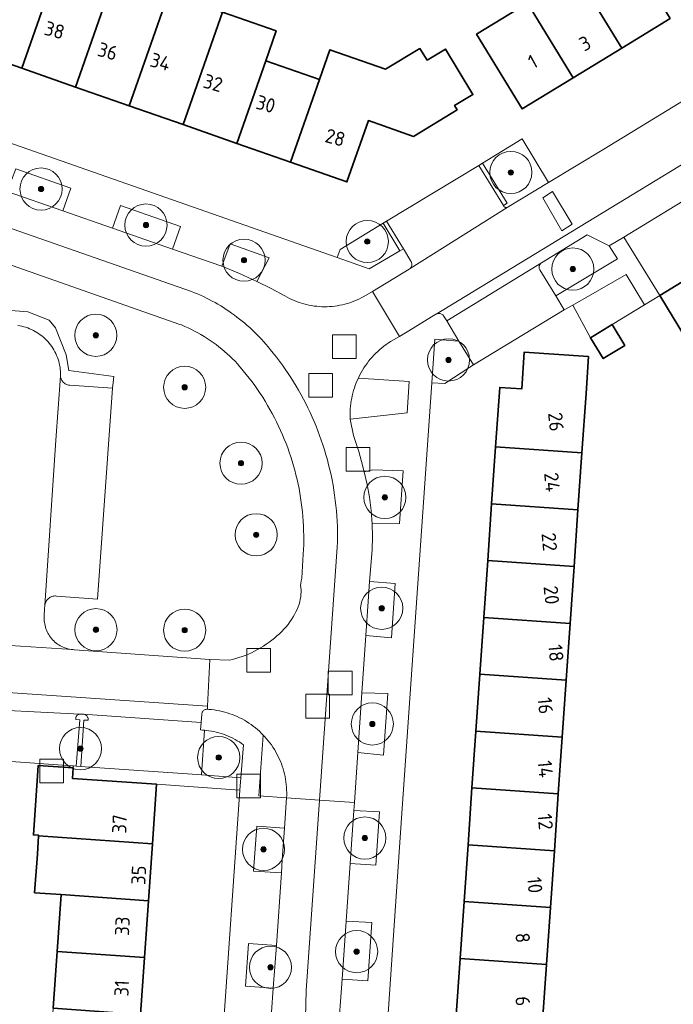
# Model space of a CAD drawing. Extents: x 154222 to 160093, y 456746 to 462495.
# Tile 170 of 254: x 158347 to 158409, y 461278 to 461371. Entities that reach past the tile are written whole.
import ezdxf
from ezdxf.enums import TextEntityAlignment as Align

# ---------------------------------------------------------------- set-up
doc = ezdxf.new("R2010")
doc.units = 0
doc.header["$LTSCALE"] = 0.75
doc.layers.get('0').update_dxf_attribs({"linetype": 'CONTINUOUS'})
for name, color, linetype, lineweight in [('B-XX-GR-BEPLANTING_CULTUUR_BODEMBEDEKKER-GV', 252, 'CONTINUOUS', 18), ('B-XX-GR-BEPLANTING_CULTUUR_HEESTERS-GV', 252, 'CONTINUOUS', 18), ('B-XX-GR-BEPLANTING_CULTUUR_ROOS-GV', 252, 'CONTINUOUS', 18), ('B-XX-GR-BOOM-S', 252, 'CONTINUOUS', 25), ('B-XX-GR-HAAG-GV', 252, 'CONTINUOUS', 13), ('B-XX-OG-BEBOUWING-GV', 6, 'CONTINUOUS', 35), ('B-XX-OG-BEBOUWING-T18', 1, 'CONTINUOUS', 18), ('B-XX-OG-TERREIN_CULTUURSCHEIDING-GV', 252, 'CONTINUOUS', 18), ('B-XX-OG-TERREIN_ERF-GV', 252, 'CONTINUOUS', 18), ('B-XX-RI-GWA_RIOOLPUT-S', 252, 'CONTINUOUS', 25), ('B-XX-VH-VERHARDING_ASFALT-GV', 252, 'CONTINUOUS', 18), ('B-XX-VH-VERHARDING_BETONSTRAATSTEEN-GV', 252, 'CONTINUOUS', 18), ('B-XX-VH-VERHARDING_TEGEL-GV', 252, 'CONTINUOUS', 18)]:
    doc.layers.add(name, color=color, linetype=linetype, lineweight=lineweight)
doc.styles.add('NLCS-ISO-M-T18', font='NLCS-ISO.ttf', dxfattribs={"height": 1.8})

# ---------------------------------------------------------------- blocks, each defined once
blk = doc.blocks.new('SRI-PUT_INSPECTIEPUT_RIOOLPUT-SO')
at = {"color": 0, "linetype": 'ByBlock', "lineweight": 18}
blk.add_lwpolyline([(-1.125, -1.125), (1.125, -1.125), (1.125, 1.125), (-1.125, 1.125)], close=True, dxfattribs=at)
blk = doc.blocks.new('SGR-BOOM_01-SO')
at = {"linetype": 'ByBlock', "lineweight": 18}
h = blk.add_hatch(color=0, dxfattribs=at)
h.dxf.hatch_style = 1
edge = h.paths.add_edge_path()
edge.add_arc((0, 0), 0.25, 0, 360)
at = {"color": 0, "linetype": 'ByBlock', "lineweight": 18}
for radius in [2, 0.25]:
    blk.add_circle((0, 0), radius, dxfattribs=at)

msp = doc.modelspace()

# ---------------------------------------------------------------- linework, layer by layer
at = {"layer": 'B-XX-GR-BEPLANTING_CULTUUR_BODEMBEDEKKER-GV'}
msp.add_lwpolyline([(158346.737, 461342.198), (158346.929, 461342.166), (158347.12, 461342.127), (158347.309, 461342.079), (158347.496, 461342.024), (158347.68, 461341.961), (158347.862, 461341.891), (158348.041, 461341.813), (158348.216, 461341.728), (158348.387, 461341.636), (158348.555, 461341.537), (158348.719, 461341.431), (158348.878, 461341.318), (158349.032, 461341.199), (158349.181, 461341.074), (158349.325, 461340.943), (158349.464, 461340.806), (158349.596, 461340.663), (158349.723, 461340.516), (158349.844, 461340.363), (158349.958, 461340.205), (158350.065, 461340.042), (158350.166, 461339.876), (158350.26, 461339.705), (158350.347, 461339.531), (158350.427, 461339.353), (158350.499, 461339.172), (158350.564, 461338.988), (158350.621, 461338.802), (158350.67, 461338.614), (158350.712, 461338.423), (158350.746, 461338.232), (158350.772, 461338.038), (158350.79, 461337.845), (158350.8, 461337.65), (158350.788, 461337.564), (158350.784, 461337.477), (158350.788, 461337.39), (158350.8, 461337.303), (158350.82, 461337.219), (158350.848, 461337.136), (158350.883, 461337.056), (158350.925, 461336.98), (158350.974, 461336.908), (158351.029, 461336.841), (158351.091, 461336.779), (158351.157, 461336.723), (158351.229, 461336.673), (158351.305, 461336.631), (158351.384, 461336.595), (158351.467, 461336.567), (158351.551, 461336.546), (158351.637, 461336.533), (158351.68, 461336.53), (158355.72, 461336.24), (158355.778, 461336.782), (158355.86, 461337.344), (158351.573, 461337.923), (158351.321, 461339.397), (158350.326, 461341.957), (158349.726, 461342.692), (158347.686, 461343.491), (158333.321, 461344.626)], dxfattribs=at)
msp.add_lwpolyline([(158352.28, 461300.427), (158352.011, 461300.449), (158351.998, 461300.256), (158351.929, 461299.258), (158359.9, 461298.71), (158367.79, 461298.14), (158367.892, 461299.327), (158364.16, 461299.592), (158363.76, 461299.62), (158353.12, 461300.37), (158352.721, 461300.397)], close=True, dxfattribs=at)
at = {"layer": 'B-XX-GR-BEPLANTING_CULTUUR_HEESTERS-GV'}
for points in [[(158397.092, 461355.748), (158394.569, 461359.874), (158390.821, 461357.579), (158393.151, 461353.779), (158392.8, 461353.568), (158392.802, 461353.563), (158392.803, 461353.558), (158392.805, 461353.554), (158392.807, 461353.549), (158392.809, 461353.545), (158392.811, 461353.54), (158392.813, 461353.535), (158392.815, 461353.531), (158392.817, 461353.526), (158392.819, 461353.522), (158392.822, 461353.517), (158392.824, 461353.513), (158392.827, 461353.509), (158392.829, 461353.505), (158392.832, 461353.5), (158392.835, 461353.496), (158392.837, 461353.492), (158392.84, 461353.488), (158392.843, 461353.484), (158392.846, 461353.48), (158392.849, 461353.476), (158392.853, 461353.472), (158392.856, 461353.468), (158392.859, 461353.464), (158392.863, 461353.461), (158392.866, 461353.457), (158392.869, 461353.453), (158392.873, 461353.45), (158392.876, 461353.446), (158392.88, 461353.443), (158392.884, 461353.44), (158392.888, 461353.436), (158392.892, 461353.433), (158392.896, 461353.43), (158392.899, 461353.427), (158392.903, 461353.424), (158392.907, 461353.421), (158392.912, 461353.418), (158392.916, 461353.415), (158392.92, 461353.413), (158392.924, 461353.41), (158392.929, 461353.407), (158392.933, 461353.405), (158392.937, 461353.403), (158392.942, 461353.4), (158392.946, 461353.398), (158392.951, 461353.396), (158392.955, 461353.394), (158392.96, 461353.392), (158392.964, 461353.39), (158392.969, 461353.388), (158392.974, 461353.386), (158392.979, 461353.384), (158392.983, 461353.383), (158392.988, 461353.381), (158392.993, 461353.38), (158392.998, 461353.378), (158393.002, 461353.377), (158393.007, 461353.376), (158393.012, 461353.375), (158393.017, 461353.374), (158393.022, 461353.373), (158393.027, 461353.372), (158393.032, 461353.371), (158393.037, 461353.371), (158393.042, 461353.37), (158393.047, 461353.37), (158393.052, 461353.369), (158393.057, 461353.369), (158393.062, 461353.369), (158393.067, 461353.368), (158393.072, 461353.368), (158393.077, 461353.368), (158393.082, 461353.368), (158393.087, 461353.369), (158393.092, 461353.369), (158393.097, 461353.369), (158393.102, 461353.37), (158393.107, 461353.37), (158393.112, 461353.371), (158393.117, 461353.372), (158393.122, 461353.372), (158393.127, 461353.373), (158393.131, 461353.374), (158393.136, 461353.375), (158393.141, 461353.376), (158393.146, 461353.378), (158393.151, 461353.379), (158393.156, 461353.38), (158393.161, 461353.382), (158393.166, 461353.383), (158393.17, 461353.385)], [(158382.973, 461349.256), (158381.388, 461351.884), (158377.314, 461349.401), (158377.042, 461348.624), (158380.08, 461347.56)], [(158402.83, 461349.73), (158400.74, 461350.8), (158396.41, 461348.122), (158396.361, 461348.087), (158396.316, 461348.045), (158396.277, 461347.998), (158396.245, 461347.947), (158396.22, 461347.891), (158396.203, 461347.833), (158396.193, 461347.773), (158396.191, 461347.713), (158396.197, 461347.652), (158396.211, 461347.593), (158396.233, 461347.536), (158396.262, 461347.483), (158396.27, 461347.47), (158397.78, 461344.99), (158403.62, 461348.51)], [(158388.097, 461340.741), (158386.3, 461340.89), (158386, 461336.77), (158387.258, 461336.682), (158389.619, 461338.242), (158389.96, 461338.45), (158388.59, 461340.7)], [(158352.956, 461305.344), (158352.659, 461305.354), (158352.6, 461305.349), (158352.543, 461305.337), (158352.488, 461305.317), (158352.436, 461305.289), (158352.388, 461305.255), (158352.345, 461305.215), (158352.308, 461305.169), (158352.278, 461305.118), (158352.255, 461305.064), (158352.239, 461305.008), (158352.231, 461304.95), (158352.232, 461304.891), (158352.24, 461304.832), (158352.64, 461304.817), (158352.28, 461300.427), (158352.721, 461300.397), (158353.021, 461304.797), (158353.424, 461304.77), (158353.428, 461304.834), (158353.425, 461304.897), (158353.413, 461304.96), (158353.394, 461305.021), (158353.367, 461305.079), (158353.333, 461305.133), (158353.293, 461305.182), (158353.247, 461305.226), (158353.196, 461305.264), (158353.14, 461305.295), (158353.081, 461305.319), (158353.019, 461305.335)], [(158364.627, 461303.806), (158364.46, 461303.821), (158364.16, 461299.592), (158367.892, 461299.327), (158368.16, 461302.44), (158367.965, 461302.579), (158367.765, 461302.712), (158367.561, 461302.837), (158367.353, 461302.956), (158367.141, 461303.068), (158366.926, 461303.173), (158366.707, 461303.27), (158366.485, 461303.36), (158366.26, 461303.443), (158366.033, 461303.518), (158365.803, 461303.585), (158365.571, 461303.645), (158365.337, 461303.697), (158365.101, 461303.741), (158364.865, 461303.778)]]:
    msp.add_lwpolyline(points, close=True, dxfattribs=at)
at = {"layer": 'B-XX-GR-BEPLANTING_CULTUUR_ROOS-GV'}
msp.add_lwpolyline([(158406.185, 461344.16), (158404.441, 461347.028), (158399.385, 461344.131), (158401.06, 461341.03), (158403.11, 461342.28)], close=True, dxfattribs=at)
at = {"layer": 'B-XX-GR-HAAG-GV'}
msp.add_lwpolyline([(158346.737, 461342.198), (158346.929, 461342.166), (158347.12, 461342.127), (158347.309, 461342.079), (158347.496, 461342.024), (158347.68, 461341.961), (158347.862, 461341.891), (158348.041, 461341.813), (158348.216, 461341.728), (158348.387, 461341.636), (158348.555, 461341.537), (158348.719, 461341.431), (158348.878, 461341.318), (158349.032, 461341.199), (158349.181, 461341.074), (158349.325, 461340.943), (158349.464, 461340.806), (158349.596, 461340.663), (158349.723, 461340.516), (158349.844, 461340.363), (158349.958, 461340.205), (158350.065, 461340.042), (158350.166, 461339.876), (158350.26, 461339.705), (158350.347, 461339.531), (158350.427, 461339.353), (158350.499, 461339.172), (158350.564, 461338.988), (158350.621, 461338.802), (158350.67, 461338.614), (158350.712, 461338.423), (158350.746, 461338.232), (158350.772, 461338.038), (158350.79, 461337.845), (158350.8, 461337.65), (158350.788, 461337.564), (158350.784, 461337.477), (158350.788, 461337.39), (158350.8, 461337.303), (158350.82, 461337.219), (158350.848, 461337.136), (158350.883, 461337.056), (158350.925, 461336.98), (158350.974, 461336.908), (158351.029, 461336.841), (158351.091, 461336.779), (158351.157, 461336.723), (158351.229, 461336.673), (158351.305, 461336.631), (158351.384, 461336.595), (158351.467, 461336.567), (158351.551, 461336.546), (158351.637, 461336.533), (158351.68, 461336.53), (158355.72, 461336.24), (158355.778, 461336.782), (158355.86, 461337.344), (158351.573, 461337.923), (158351.321, 461339.397), (158350.326, 461341.957), (158349.726, 461342.692), (158347.686, 461343.491), (158333.321, 461344.626)], dxfattribs=at)
at = {"layer": 'B-XX-OG-BEBOUWING-GV'}
for points in [[(158342.026, 461368.357), (158347.124, 461366.576), (158350.855, 461377.238), (158345.755, 461379.02)], [(158408.632, 461371.301), (158404.303, 461378.381), (158399.694, 461375.566), (158404.024, 461368.486)], [(158355.952, 461375.457), (158350.855, 461377.238), (158347.124, 461366.576), (158352.222, 461364.796)], [(158361.051, 461373.677), (158355.952, 461375.457), (158352.222, 461364.796), (158357.32, 461363.016)], [(158404.024, 461368.486), (158399.694, 461375.566), (158395.086, 461372.75), (158399.416, 461365.67)], [(158366.151, 461371.897), (158361.051, 461373.677), (158357.32, 461363.016), (158362.419, 461361.236)], [(158399.416, 461365.67), (158395.086, 461372.75), (158390.256, 461369.8), (158394.586, 461362.72)], [(158371.249, 461370.117), (158366.151, 461371.897), (158362.419, 461361.236), (158367.518, 461359.455), (158370.258, 461367.285)], [(158385.562, 461367.338), (158384.886, 461368.449), (158381.632, 461366.491), (158376.345, 461368.337), (158375.356, 461365.505), (158372.616, 461357.675), (158377.966, 461355.807), (158379.993, 461361.613), (158384.261, 461360.123), (158388.413, 461362.647), (158388.179, 461363.031), (158389.914, 461364.085), (158387.296, 461368.392)], [(158375.356, 461365.505), (158370.258, 461367.285), (158367.518, 461359.455), (158372.616, 461357.675)], [(158416.707, 461340.991), (158412.451, 461347.976), (158407.64, 461345.04), (158411.89, 461338.05)], [(158404.32, 461340.3), (158403.11, 461342.28), (158401.06, 461341.03), (158402.27, 461339.05)], [(158400.883, 461339.242), (158394.788, 461339.666), (158394.545, 461336.174), (158392.45, 461336.32), (158392.059, 461330.681), (158400.25, 461330.121), (158400.64, 461335.75)], [(158400.25, 461330.121), (158392.059, 461330.681), (158391.686, 461325.293), (158399.877, 461324.733)], [(158399.877, 461324.733), (158391.686, 461325.293), (158391.313, 461319.906), (158399.503, 461319.346)], [(158399.503, 461319.346), (158391.313, 461319.906), (158390.939, 461314.518), (158399.13, 461313.958)], [(158399.13, 461313.958), (158390.939, 461314.518), (158390.566, 461309.13), (158398.757, 461308.57)], [(158398.757, 461308.57), (158390.566, 461309.13), (158390.193, 461303.743), (158398.383, 461303.183)], [(158398.383, 461303.183), (158390.193, 461303.743), (158389.819, 461298.355), (158398.01, 461297.795)], [(158351.998, 461300.256), (158348.676, 461300.486), (158348.607, 461299.49), (158348.221, 461293.901), (158348.72, 461293.867), (158348.716, 461293.808), (158359.509, 461293.054), (158359.9, 461298.71), (158351.929, 461299.258)], [(158398.01, 461297.795), (158389.819, 461298.355), (158389.446, 461292.967), (158397.637, 461292.407)], [(158359.509, 461293.054), (158348.716, 461293.808), (158348.597, 461292.091), (158348.341, 461288.421), (158350.847, 461288.246), (158359.136, 461287.667)], [(158397.637, 461292.407), (158389.446, 461292.967), (158389.073, 461287.586), (158397.264, 461287.035)], [(158359.136, 461287.667), (158350.847, 461288.246), (158350.474, 461282.859), (158358.764, 461282.28)], [(158397.264, 461287.035), (158389.073, 461287.586), (158388.699, 461282.192), (158396.89, 461281.632)], [(158358.764, 461282.28), (158350.474, 461282.859), (158350.102, 461277.472), (158358.391, 461276.893)], [(158396.89, 461281.632), (158388.699, 461282.192), (158388.326, 461276.805), (158396.517, 461276.245)]]:
    msp.add_lwpolyline(points, close=True, dxfattribs=at)
at = {"layer": 'B-XX-OG-TERREIN_CULTUURSCHEIDING-GV'}
for points in [[(158351.78, 461355.21), (158346.54, 461357.04), (158345.74, 461354.89), (158351, 461353.07)], [(158362.16, 461351.57), (158356.49, 461353.56), (158355.72, 461351.41), (158361.4, 461349.44)], [(158370.6, 461348.61), (158366.87, 461349.92), (158366.1, 461347.82), (158367.779, 461347.132), (158369.423, 461346.365)], [(158383.88, 461336.89), (158379.043, 461337.21), (158378.938, 461336.98), (158378.84, 461336.747), (158378.75, 461336.511), (158378.667, 461336.272), (158378.592, 461336.03), (158378.524, 461335.786), (158378.464, 461335.541), (158378.412, 461335.293), (158378.368, 461335.044), (158378.332, 461334.794), (158378.303, 461334.543), (158378.283, 461334.291), (158378.271, 461334.038), (158378.266, 461333.785), (158378.27, 461333.532), (158378.28, 461333.3), (158383.67, 461333.9)], [(158383.29, 461328.41), (158380.4, 461328.52), (158379.605, 461328.331), (158379.874, 461327.124), (158380.11, 461325.91), (158380.269, 461324.649), (158380.355, 461323.38), (158382.94, 461323.42)], [(158382.55, 461317.73), (158380.11, 461317.92), (158379.99, 461316.04), (158379.77, 461312.8), (158382.19, 461312.6)], [(158381.83, 461307.31), (158379.39, 461307.37), (158379, 461301.72), (158381.42, 461301.47)], [(158370.169, 461303.216), (158370.02, 461303.375), (158369.614, 461297.615), (158372.24, 461297.43), (158372.249, 461297.682), (158372.251, 461297.935), (158372.244, 461298.187), (158372.229, 461298.439), (158372.206, 461298.69), (158372.176, 461298.941), (158372.137, 461299.19), (158372.091, 461299.438), (158372.036, 461299.685), (158371.974, 461299.929), (158371.904, 461300.172), (158371.827, 461300.412), (158371.742, 461300.65), (158371.649, 461300.884), (158371.549, 461301.116), (158371.442, 461301.344), (158371.328, 461301.569), (158371.206, 461301.791), (158371.078, 461302.008), (158370.943, 461302.221), (158370.801, 461302.43), (158370.652, 461302.634), (158370.497, 461302.833), (158370.336, 461303.027)], [(158381.05, 461296.09), (158378.63, 461296.23), (158378.26, 461291.18), (158380.7, 461291.05)], [(158372.038, 461294.534), (158369.41, 461294.724), (158369.111, 461290.483), (158371.74, 461290.302), (158371.82, 461291.53)], [(158380.32, 461285.61), (158377.88, 461285.73), (158377.52, 461280.23), (158379.94, 461280.07)], [(158371.267, 461283.408), (158368.626, 461283.6), (158368.341, 461279.56), (158370.974, 461279.372)]]:
    msp.add_lwpolyline(points, close=True, dxfattribs=at)
msp.add_lwpolyline([(158333.321, 461344.626), (158347.686, 461343.491), (158349.726, 461342.692), (158350.326, 461341.957), (158351.321, 461339.397), (158351.573, 461337.923), (158355.86, 461337.344), (158355.778, 461336.782), (158355.72, 461336.24), (158354.31, 461316.24), (158350.42, 461316.55), (158350.33, 461316.556), (158350.24, 461316.554), (158350.15, 461316.543), (158350.062, 461316.525), (158349.975, 461316.499), (158349.892, 461316.466), (158349.811, 461316.425), (158349.735, 461316.378), (158349.663, 461316.323), (158349.596, 461316.263), (158349.534, 461316.197), (158349.479, 461316.126), (158349.43, 461316.05), (158349.389, 461315.97), (158349.354, 461315.886), (158349.327, 461315.8), (158349.308, 461315.712), (158349.3, 461315.66), (158349.28, 461315.33), (158349.25, 461314.67), (158349.242, 461314.516), (158349.242, 461314.361), (158349.251, 461314.207), (158349.267, 461314.053), (158349.291, 461313.9), (158349.323, 461313.749), (158349.363, 461313.6), (158349.411, 461313.453), (158349.466, 461313.309), (158349.528, 461313.167), (158349.598, 461313.029), (158349.674, 461312.895), (158349.758, 461312.765), (158349.848, 461312.64), (158349.945, 461312.519), (158350.047, 461312.403), (158350.156, 461312.293), (158350.27, 461312.189), (158350.389, 461312.091), (158350.513, 461311.999), (158350.642, 461311.913), (158350.775, 461311.835), (158350.912, 461311.763), (158351.052, 461311.699), (158351.196, 461311.642), (158351.343, 461311.592), (158351.491, 461311.55), (158351.642, 461311.516), (158351.794, 461311.49), (158351.911, 461311.474), (158351.948, 461311.471), (158352.102, 461311.461), (158352.12, 461311.46), (158364.956, 461310.528), (158366.808, 461310.472), (158367.108, 461310.54), (158367.41, 461310.62), (158367.711, 461310.71), (158368.012, 461310.812), (158368.312, 461310.924), (158368.61, 461311.046), (158368.905, 461311.179), (158369.197, 461311.321), (158369.484, 461311.472), (158369.767, 461311.632), (158370.044, 461311.801), (158370.315, 461311.979), (158370.579, 461312.163), (158370.836, 461312.355), (158371.084, 461312.554), (158371.324, 461312.76), (158371.554, 461312.971), (158371.775, 461313.187), (158371.985, 461313.409), (158372.184, 461313.634), (158372.372, 461313.864), (158372.548, 461314.096), (158372.711, 461314.331), (158372.862, 461314.568), (158373, 461314.807), (158373.125, 461315.046), (158373.236, 461315.286), (158373.333, 461315.526), (158373.416, 461315.764), (158373.484, 461316.002), (158373.538, 461316.237), (158373.578, 461316.47), (158373.602, 461316.699), (158373.612, 461316.925), (158373.606, 461317.147), (158373.587, 461317.363), (158373.552, 461317.575), (158373.549, 461317.586), (158373.582, 461317.731), (158373.634, 461317.996), (158373.675, 461318.247), (158373.82, 461320.51), (158373.843, 461320.956), (158373.858, 461321.402), (158373.865, 461321.848), (158373.864, 461322.294), (158373.855, 461322.74), (158373.838, 461323.186), (158373.813, 461323.632), (158373.78, 461324.077), (158373.739, 461324.521), (158373.691, 461324.965), (158373.634, 461325.407), (158373.569, 461325.849), (158373.496, 461326.289), (158373.416, 461326.728), (158373.328, 461327.165), (158373.231, 461327.601), (158373.127, 461328.035), (158373.016, 461328.467), (158372.896, 461328.897), (158372.769, 461329.325), (158372.634, 461329.75), (158372.492, 461330.173), (158372.342, 461330.593), (158372.184, 461331.011), (158372.019, 461331.425), (158371.847, 461331.837), (158371.667, 461332.245), (158371.48, 461332.651), (158371.286, 461333.052), (158371.084, 461333.451), (158370.876, 461333.845), (158370.66, 461334.236), (158370.438, 461334.623), (158370.209, 461335.005), (158369.972, 461335.384), (158369.729, 461335.758), (158369.48, 461336.128), (158369.223, 461336.494), (158368.961, 461336.854), (158368.691, 461337.21), (158368.416, 461337.561), (158368.134, 461337.907), (158367.846, 461338.248), (158367.81, 461338.29), (158367.581, 461338.546), (158367.346, 461338.796), (158367.106, 461339.041), (158366.859, 461339.28), (158366.608, 461339.514), (158366.35, 461339.741), (158366.088, 461339.963), (158365.821, 461340.178), (158365.548, 461340.387), (158365.271, 461340.589), (158364.989, 461340.785), (158364.703, 461340.975), (158364.412, 461341.157), (158364.117, 461341.333), (158363.818, 461341.502), (158363.516, 461341.664), (158363.209, 461341.819), (158362.899, 461341.967), (158362.586, 461342.107), (158362.269, 461342.24), (158362.12, 461342.3), (158344.46, 461348.47)], dxfattribs=at)
at = {"layer": 'B-XX-OG-TERREIN_ERF-GV'}
for points in [[(158408.632, 461371.301), (158404.024, 461368.486), (158399.416, 461365.67), (158394.586, 461362.72), (158390.256, 461369.8), (158395.086, 461372.75)], [(158313.99, 461370.69), (158377.042, 461348.624), (158377.314, 461349.401), (158381.388, 461351.884), (158381.73, 461352.09), (158390.48, 461357.37), (158390.821, 461357.579), (158394.569, 461359.874), (158397.092, 461355.748), (158402.33, 461358.9), (158423.21, 461371.65)], [(158366.151, 461371.897), (158371.249, 461370.117), (158370.258, 461367.285), (158375.356, 461365.505), (158376.345, 461368.337), (158381.632, 461366.491), (158384.886, 461368.449), (158385.562, 461367.338), (158387.296, 461368.392), (158389.914, 461364.085), (158388.179, 461363.031), (158388.413, 461362.647), (158384.261, 461360.123), (158379.993, 461361.613), (158377.966, 461355.807), (158372.616, 461357.675), (158367.518, 461359.455), (158362.419, 461361.236), (158357.32, 461363.016), (158352.222, 461364.796), (158347.124, 461366.576), (158342.026, 461368.357)], [(158411.89, 461338.05), (158407.64, 461345.04), (158406.185, 461344.16), (158403.11, 461342.28), (158404.32, 461340.3), (158402.27, 461339.05), (158401.06, 461341.03), (158399.385, 461344.131), (158398.58, 461343.67), (158389.96, 461338.45), (158389.619, 461338.242), (158387.258, 461336.682), (158386, 461336.77), (158383.177, 461295.967), (158381.48, 461271.43)], [(158388.326, 461276.805), (158388.699, 461282.192), (158389.073, 461287.586), (158389.446, 461292.967), (158389.819, 461298.355), (158390.193, 461303.743), (158390.566, 461309.13), (158390.939, 461314.518), (158391.313, 461319.906), (158391.686, 461325.293), (158392.059, 461330.681), (158392.45, 461336.32), (158394.545, 461336.174), (158394.788, 461339.666), (158400.883, 461339.242), (158400.64, 461335.75), (158400.25, 461330.121), (158399.877, 461324.733), (158399.503, 461319.346), (158399.13, 461313.958), (158398.757, 461308.57), (158398.383, 461303.183), (158398.01, 461297.795), (158397.637, 461292.407), (158397.264, 461287.035), (158396.89, 461281.632), (158396.517, 461276.245)], [(158346.364, 461266.904), (158349.356, 461266.697), (158349.729, 461272.085), (158350.102, 461277.472), (158350.474, 461282.859), (158350.847, 461288.246), (158348.341, 461288.421), (158348.597, 461292.091), (158348.716, 461293.808), (158348.72, 461293.867), (158348.221, 461293.901), (158348.607, 461299.49), (158348.676, 461300.486), (158351.998, 461300.256), (158352.011, 461300.449), (158351.88, 461300.46), (158341.22, 461301.2)], [(158364.438, 461250), (158367.79, 461298.14), (158359.9, 461298.71), (158359.509, 461293.054), (158359.136, 461287.667), (158358.764, 461282.28), (158358.391, 461276.893)]]:
    msp.add_lwpolyline(points, dxfattribs=at)
at = {"layer": 'B-XX-VH-VERHARDING_ASFALT-GV'}
for points in [[(158319.48, 461360.665), (158363.208, 461345.415), (158363.496, 461345.3), (158363.782, 461345.18), (158364.065, 461345.055), (158364.347, 461344.926), (158364.626, 461344.791), (158364.903, 461344.651), (158365.177, 461344.507), (158365.449, 461344.358), (158365.718, 461344.205), (158365.985, 461344.046), (158366.248, 461343.883), (158366.509, 461343.716), (158366.767, 461343.544), (158367.025, 461343.365), (158367.281, 461343.181), (158367.533, 461342.994), (158367.781, 461342.801), (158368.027, 461342.604), (158368.268, 461342.403), (158368.506, 461342.198), (158368.741, 461341.988), (158368.972, 461341.775), (158369.199, 461341.557), (158369.422, 461341.336), (158369.641, 461341.11), (158369.856, 461340.881), (158370.067, 461340.648), (158370.274, 461340.411), (158370.477, 461340.171), (158370.675, 461339.927), (158370.974, 461339.56), (158371.267, 461339.189), (158371.554, 461338.812), (158371.834, 461338.431), (158372.107, 461338.045), (158372.374, 461337.654), (158372.634, 461337.258), (158372.888, 461336.859), (158373.134, 461336.455), (158373.374, 461336.047), (158373.606, 461335.635), (158373.832, 461335.218), (158374.05, 461334.799), (158374.261, 461334.375), (158374.465, 461333.948), (158374.662, 461333.517), (158374.851, 461333.084), (158375.033, 461332.647), (158375.207, 461332.207), (158375.374, 461331.764), (158375.533, 461331.318), (158375.684, 461330.87), (158375.828, 461330.419), (158375.97, 461329.947), (158376.103, 461329.473), (158376.228, 461328.996), (158376.344, 461328.517), (158376.452, 461328.036), (158376.551, 461327.554), (158376.641, 461327.069), (158376.723, 461326.583), (158376.797, 461326.096), (158376.861, 461325.607), (158376.917, 461325.118), (158376.964, 461324.627), (158377.003, 461324.136), (158377.033, 461323.644), (158377.054, 461323.152), (158377.066, 461322.659), (158377.069, 461322.166), (158377.064, 461321.674), (158377.05, 461321.181), (158375.367, 461297.21), (158378.68, 461296.976), (158379, 461301.72), (158379.39, 461307.37), (158379.77, 461312.8), (158379.99, 461316.04), (158380.11, 461317.92), (158380.34, 461320.93), (158380.381, 461322.155), (158380.355, 461323.38), (158380.269, 461324.649), (158380.11, 461325.91), (158379.874, 461327.124), (158379.605, 461328.331), (158379.355, 461329.292), (158379.09, 461330.25), (158378.59, 461331.75), (158378.28, 461333.3), (158378.27, 461333.532), (158378.266, 461333.785), (158378.271, 461334.038), (158378.283, 461334.291), (158378.303, 461334.543), (158378.332, 461334.794), (158378.368, 461335.044), (158378.412, 461335.293), (158378.464, 461335.541), (158378.524, 461335.786), (158378.592, 461336.03), (158378.667, 461336.272), (158378.75, 461336.511), (158378.84, 461336.747), (158378.938, 461336.98), (158379.043, 461337.21), (158379.084, 461337.297), (158379.197, 461337.525), (158379.317, 461337.748), (158379.445, 461337.968), (158379.579, 461338.184), (158379.72, 461338.395), (158379.867, 461338.602), (158380.021, 461338.804), (158380.181, 461339.001), (158380.347, 461339.193), (158380.519, 461339.38), (158380.697, 461339.561), (158380.881, 461339.736), (158381.07, 461339.906), (158381.264, 461340.069), (158381.464, 461340.227), (158381.668, 461340.378), (158381.877, 461340.522), (158382.09, 461340.66), (158382.932, 461341.16), (158380.4, 461345.41), (158379.56, 461344.94), (158379.366, 461344.834), (158379.147, 461344.723), (158378.924, 461344.62), (158378.698, 461344.524), (158378.47, 461344.435), (158378.238, 461344.354), (158378.004, 461344.28), (158377.768, 461344.215), (158377.529, 461344.156), (158377.289, 461344.106), (158377.047, 461344.063), (158376.804, 461344.029), (158376.56, 461344.002), (158376.316, 461343.983), (158376.071, 461343.973), (158375.825, 461343.97), (158375.58, 461343.975), (158375.335, 461343.988), (158375.091, 461344.01), (158374.847, 461344.039), (158374.604, 461344.076), (158374.363, 461344.121), (158374.124, 461344.174), (158373.886, 461344.234), (158373.65, 461344.303), (158373.417, 461344.379), (158373.186, 461344.462), (158372.958, 461344.553), (158372.733, 461344.652), (158372.512, 461344.757), (158372.294, 461344.87), (158372.08, 461344.99), (158370.762, 461345.697), (158369.423, 461346.365), (158367.779, 461347.132), (158366.1, 461347.82), (158361.4, 461349.44), (158355.72, 461351.41), (158351, 461353.07), (158345.74, 461354.89)], [(158344.46, 461348.47), (158362.12, 461342.3), (158362.269, 461342.24), (158362.586, 461342.107), (158362.899, 461341.967), (158363.209, 461341.819), (158363.516, 461341.664), (158363.818, 461341.502), (158364.117, 461341.333), (158364.412, 461341.157), (158364.703, 461340.975), (158364.989, 461340.785), (158365.271, 461340.589), (158365.548, 461340.387), (158365.821, 461340.178), (158366.088, 461339.963), (158366.35, 461339.741), (158366.608, 461339.514), (158366.859, 461339.28), (158367.106, 461339.041), (158367.346, 461338.796), (158367.581, 461338.546), (158367.81, 461338.29), (158367.846, 461338.248), (158368.134, 461337.907), (158368.416, 461337.561), (158368.691, 461337.21), (158368.961, 461336.854), (158369.223, 461336.494), (158369.48, 461336.128), (158369.729, 461335.758), (158369.972, 461335.384), (158370.209, 461335.005), (158370.438, 461334.623), (158370.66, 461334.236), (158370.876, 461333.845), (158371.084, 461333.451), (158371.286, 461333.052), (158371.48, 461332.651), (158371.667, 461332.245), (158371.847, 461331.837), (158372.019, 461331.425), (158372.184, 461331.011), (158372.342, 461330.593), (158372.492, 461330.173), (158372.634, 461329.75), (158372.769, 461329.325), (158372.896, 461328.897), (158373.016, 461328.467), (158373.127, 461328.035), (158373.231, 461327.601), (158373.328, 461327.165), (158373.416, 461326.728), (158373.496, 461326.289), (158373.569, 461325.849), (158373.634, 461325.407), (158373.691, 461324.965), (158373.739, 461324.521), (158373.78, 461324.077), (158373.813, 461323.632), (158373.838, 461323.186), (158373.855, 461322.74), (158373.864, 461322.294), (158373.865, 461321.848), (158373.858, 461321.402), (158373.843, 461320.956), (158373.82, 461320.51), (158373.675, 461318.247), (158373.634, 461317.996), (158373.582, 461317.731), (158373.549, 461317.586), (158373.552, 461317.575), (158373.587, 461317.363), (158373.606, 461317.147), (158373.612, 461316.925), (158373.602, 461316.699), (158373.578, 461316.47), (158373.538, 461316.237), (158373.484, 461316.002), (158373.416, 461315.764), (158373.333, 461315.526), (158373.236, 461315.286), (158373.125, 461315.046), (158373, 461314.807), (158372.862, 461314.568), (158372.711, 461314.331), (158372.548, 461314.096), (158372.372, 461313.864), (158372.184, 461313.634), (158371.985, 461313.409), (158371.775, 461313.187), (158371.554, 461312.971), (158371.324, 461312.76), (158371.084, 461312.554), (158370.836, 461312.355), (158370.579, 461312.163), (158370.315, 461311.979), (158370.044, 461311.801), (158369.767, 461311.632), (158369.484, 461311.472), (158369.197, 461311.321), (158368.905, 461311.179), (158368.61, 461311.046), (158368.312, 461310.924), (158368.012, 461310.812), (158367.711, 461310.71), (158367.41, 461310.62), (158367.108, 461310.54), (158366.808, 461310.472), (158364.956, 461310.528), (158364.745, 461306.12), (158364.731, 461305.814), (158364.873, 461305.804), (158365.125, 461305.781), (158365.376, 461305.749), (158365.626, 461305.71), (158365.874, 461305.663), (158366.121, 461305.608), (158366.366, 461305.545), (158366.609, 461305.474), (158366.85, 461305.396), (158367.088, 461305.31), (158367.323, 461305.217), (158367.555, 461305.116), (158367.784, 461305.008), (158368.009, 461304.893), (158368.231, 461304.771), (158368.448, 461304.641), (158368.661, 461304.505), (158368.87, 461304.363), (158369.075, 461304.214), (158369.274, 461304.058), (158369.469, 461303.896), (158369.658, 461303.728), (158369.842, 461303.554), (158370.02, 461303.375), (158370.169, 461303.216), (158370.336, 461303.027), (158370.497, 461302.833), (158370.652, 461302.634), (158370.801, 461302.43), (158370.943, 461302.221), (158371.078, 461302.008), (158371.206, 461301.791), (158371.328, 461301.569), (158371.442, 461301.344), (158371.549, 461301.116), (158371.649, 461300.884), (158371.742, 461300.65), (158371.827, 461300.412), (158371.904, 461300.172), (158371.974, 461299.929), (158372.036, 461299.685), (158372.091, 461299.438), (158372.137, 461299.19), (158372.176, 461298.941), (158372.206, 461298.69), (158372.229, 461298.439), (158372.244, 461298.187), (158372.251, 461297.935), (158372.249, 461297.682), (158372.24, 461297.43), (158375.367, 461297.21), (158377.05, 461321.181), (158377.064, 461321.674), (158377.069, 461322.166), (158377.066, 461322.659), (158377.054, 461323.152), (158377.033, 461323.644), (158377.003, 461324.136), (158376.964, 461324.627), (158376.917, 461325.118), (158376.861, 461325.607), (158376.797, 461326.096), (158376.723, 461326.583), (158376.641, 461327.069), (158376.551, 461327.554), (158376.452, 461328.036), (158376.344, 461328.517), (158376.228, 461328.996), (158376.103, 461329.473), (158375.97, 461329.947), (158375.828, 461330.419), (158375.684, 461330.87), (158375.533, 461331.318), (158375.374, 461331.764), (158375.207, 461332.207), (158375.033, 461332.647), (158374.851, 461333.084), (158374.662, 461333.517), (158374.465, 461333.948), (158374.261, 461334.375), (158374.05, 461334.799), (158373.832, 461335.218), (158373.606, 461335.635), (158373.374, 461336.047), (158373.134, 461336.455), (158372.888, 461336.859), (158372.634, 461337.258), (158372.374, 461337.654), (158372.107, 461338.045), (158371.834, 461338.431), (158371.554, 461338.812), (158371.267, 461339.189), (158370.974, 461339.56), (158370.675, 461339.927), (158370.477, 461340.171), (158370.274, 461340.411), (158370.067, 461340.648), (158369.856, 461340.881), (158369.641, 461341.11), (158369.422, 461341.336), (158369.199, 461341.557), (158368.972, 461341.775), (158368.741, 461341.988), (158368.506, 461342.198), (158368.268, 461342.403), (158368.027, 461342.604), (158367.781, 461342.801), (158367.533, 461342.994), (158367.281, 461343.181), (158367.025, 461343.365), (158366.767, 461343.544), (158366.509, 461343.716), (158366.248, 461343.883), (158365.985, 461344.046), (158365.718, 461344.205), (158365.449, 461344.358), (158365.177, 461344.507), (158364.903, 461344.651), (158364.626, 461344.791), (158364.347, 461344.926), (158364.065, 461345.055), (158363.782, 461345.18), (158363.496, 461345.3), (158363.208, 461345.415), (158319.48, 461360.665)], [(158373.925, 461272.819), (158374.1, 461279.141), (158375.367, 461297.21), (158372.24, 461297.43), (158372.038, 461294.534), (158371.82, 461291.53), (158371.74, 461290.302), (158371.267, 461283.408), (158370.974, 461279.372), (158370.65, 461274.83)], [(158377.11, 461274.73), (158377.52, 461280.23), (158377.88, 461285.73), (158378.26, 461291.18), (158378.63, 461296.23), (158378.68, 461296.976), (158375.367, 461297.21), (158374.1, 461279.141), (158373.925, 461272.819)]]:
    msp.add_lwpolyline(points, dxfattribs=at)
at = {"layer": 'B-XX-VH-VERHARDING_BETONSTRAATSTEEN-GV'}
for points in [[(158432.478, 461372.141), (158426.44, 461373.63), (158423.21, 461371.65), (158402.33, 461358.9), (158397.092, 461355.748), (158393.17, 461353.385), (158393.166, 461353.383), (158383.964, 461347.604), (158383.857, 461347.537), (158380.4, 461345.41), (158382.932, 461341.16), (158384.23, 461341.93), (158386.4, 461343.264), (158386.424, 461343.278), (158420.863, 461364.224), (158420.853, 461364.241), (158421.843, 461364.847), (158421.858, 461364.823), (158421.87, 461364.83), (158429.022, 461369.136), (158432.216, 461371.059)], [(158431.129, 461359.375), (158427.743, 461364.918), (158404.24, 461350.57), (158407.64, 461345.04), (158412.451, 461347.976), (158417.06, 461350.789), (158421.669, 461353.602), (158426.278, 461356.415)], [(158393.151, 461353.779), (158390.821, 461357.579), (158390.48, 461357.37), (158392.8, 461353.568)], [(158392.8, 461353.568), (158390.48, 461357.37), (158381.73, 461352.09), (158383.317, 461349.458), (158384.014, 461348.303), (158384.043, 461348.261), (158384.074, 461348.204), (158384.097, 461348.144), (158384.113, 461348.082), (158384.121, 461348.018), (158384.12, 461347.954), (158384.112, 461347.89), (158384.096, 461347.828), (158384.073, 461347.768), (158384.042, 461347.712), (158383.964, 461347.604), (158393.166, 461353.383), (158393.161, 461353.382), (158393.156, 461353.38), (158393.151, 461353.379), (158393.146, 461353.378), (158393.141, 461353.376), (158393.136, 461353.375), (158393.131, 461353.374), (158393.127, 461353.373), (158393.122, 461353.372), (158393.117, 461353.372), (158393.112, 461353.371), (158393.107, 461353.37), (158393.102, 461353.37), (158393.097, 461353.369), (158393.092, 461353.369), (158393.087, 461353.369), (158393.082, 461353.368), (158393.077, 461353.368), (158393.072, 461353.368), (158393.067, 461353.368), (158393.062, 461353.369), (158393.057, 461353.369), (158393.052, 461353.369), (158393.047, 461353.37), (158393.042, 461353.37), (158393.037, 461353.371), (158393.032, 461353.371), (158393.027, 461353.372), (158393.022, 461353.373), (158393.017, 461353.374), (158393.012, 461353.375), (158393.007, 461353.376), (158393.002, 461353.377), (158392.998, 461353.378), (158392.993, 461353.38), (158392.988, 461353.381), (158392.983, 461353.383), (158392.979, 461353.384), (158392.974, 461353.386), (158392.969, 461353.388), (158392.964, 461353.39), (158392.96, 461353.392), (158392.955, 461353.394), (158392.951, 461353.396), (158392.946, 461353.398), (158392.942, 461353.4), (158392.937, 461353.403), (158392.933, 461353.405), (158392.929, 461353.407), (158392.924, 461353.41), (158392.92, 461353.413), (158392.916, 461353.415), (158392.912, 461353.418), (158392.907, 461353.421), (158392.903, 461353.424), (158392.899, 461353.427), (158392.896, 461353.43), (158392.892, 461353.433), (158392.888, 461353.436), (158392.884, 461353.44), (158392.88, 461353.443), (158392.876, 461353.446), (158392.873, 461353.45), (158392.869, 461353.453), (158392.866, 461353.457), (158392.863, 461353.461), (158392.859, 461353.464), (158392.856, 461353.468), (158392.853, 461353.472), (158392.849, 461353.476), (158392.846, 461353.48), (158392.843, 461353.484), (158392.84, 461353.488), (158392.837, 461353.492), (158392.835, 461353.496), (158392.832, 461353.5), (158392.829, 461353.505), (158392.827, 461353.509), (158392.824, 461353.513), (158392.822, 461353.517), (158392.819, 461353.522), (158392.817, 461353.526), (158392.815, 461353.531), (158392.813, 461353.535), (158392.811, 461353.54), (158392.809, 461353.545), (158392.807, 461353.549), (158392.805, 461353.554), (158392.803, 461353.558), (158392.802, 461353.563)], [(158396.548, 461354.29), (158397.474, 461354.886), (158399.339, 461351.802), (158398.34, 461351.156)], [(158399.339, 461351.802), (158397.474, 461354.886), (158396.548, 461354.29), (158398.34, 461351.156)], [(158383.317, 461349.458), (158381.73, 461352.09), (158381.388, 461351.884), (158382.973, 461349.256)], [(158396.361, 461348.087), (158396.41, 461348.122), (158387.426, 461342.627), (158388.59, 461340.7), (158389.96, 461338.45), (158398.58, 461343.67), (158397.78, 461344.99), (158396.27, 461347.47), (158396.262, 461347.483), (158396.233, 461347.536), (158396.211, 461347.593), (158396.197, 461347.652), (158396.191, 461347.713), (158396.193, 461347.773), (158396.203, 461347.833), (158396.22, 461347.891), (158396.245, 461347.947), (158396.277, 461347.998), (158396.316, 461348.045)]]:
    msp.add_lwpolyline(points, close=True, dxfattribs=at)
for points in [[(158346.54, 461357.04), (158351.78, 461355.21), (158351, 461353.07), (158355.72, 461351.41), (158356.49, 461353.56), (158362.16, 461351.57), (158361.4, 461349.44), (158366.1, 461347.82), (158366.87, 461349.92), (158370.6, 461348.61), (158369.423, 461346.365), (158370.762, 461345.697), (158372.08, 461344.99), (158372.294, 461344.87), (158372.512, 461344.757), (158372.733, 461344.652), (158372.958, 461344.553), (158373.186, 461344.462), (158373.417, 461344.379), (158373.65, 461344.303), (158373.886, 461344.234), (158374.124, 461344.174), (158374.363, 461344.121), (158374.604, 461344.076), (158374.847, 461344.039), (158375.091, 461344.01), (158375.335, 461343.988), (158375.58, 461343.975), (158375.825, 461343.97), (158376.071, 461343.973), (158376.316, 461343.983), (158376.56, 461344.002), (158376.804, 461344.029), (158377.047, 461344.063), (158377.289, 461344.106), (158377.529, 461344.156), (158377.768, 461344.215), (158378.004, 461344.28), (158378.238, 461344.354), (158378.47, 461344.435), (158378.698, 461344.524), (158378.924, 461344.62), (158379.147, 461344.723), (158379.366, 461344.834), (158379.56, 461344.94), (158380.4, 461345.41), (158383.857, 461347.537), (158383.964, 461347.604), (158384.042, 461347.712), (158384.073, 461347.768), (158384.096, 461347.828), (158384.112, 461347.89), (158384.12, 461347.954), (158384.121, 461348.018), (158384.113, 461348.082), (158384.097, 461348.144), (158384.074, 461348.204), (158384.043, 461348.261), (158384.014, 461348.303), (158383.317, 461349.458), (158382.973, 461349.256), (158380.08, 461347.56), (158377.042, 461348.624), (158313.99, 461370.69)], [(158341.071, 461312.172), (158351.911, 461311.474), (158351.794, 461311.49), (158351.642, 461311.516), (158351.491, 461311.55), (158351.343, 461311.592), (158351.196, 461311.642), (158351.052, 461311.699), (158350.912, 461311.763), (158350.775, 461311.835), (158350.642, 461311.913), (158350.513, 461311.999), (158350.389, 461312.091), (158350.27, 461312.189), (158350.156, 461312.293), (158350.047, 461312.403), (158349.945, 461312.519), (158349.848, 461312.64), (158349.758, 461312.765), (158349.674, 461312.895), (158349.598, 461313.029), (158349.528, 461313.167), (158349.466, 461313.309), (158349.411, 461313.453), (158349.363, 461313.6), (158349.323, 461313.749), (158349.291, 461313.9), (158349.267, 461314.053), (158349.251, 461314.207), (158349.242, 461314.361), (158349.242, 461314.516), (158349.25, 461314.67), (158349.28, 461315.33), (158349.3, 461315.66), (158350.36, 461331.33), (158350.788, 461337.39), (158350.784, 461337.477), (158350.788, 461337.564), (158350.8, 461337.65), (158350.79, 461337.845), (158350.772, 461338.038), (158350.746, 461338.232), (158350.712, 461338.423), (158350.67, 461338.614), (158350.621, 461338.802), (158350.564, 461338.988), (158350.499, 461339.172), (158350.427, 461339.353), (158350.347, 461339.531), (158350.26, 461339.705), (158350.166, 461339.876), (158350.065, 461340.042), (158349.958, 461340.205), (158349.844, 461340.363), (158349.723, 461340.516), (158349.596, 461340.663), (158349.464, 461340.806), (158349.325, 461340.943), (158349.181, 461341.074), (158349.032, 461341.199), (158348.878, 461341.318), (158348.719, 461341.431), (158348.555, 461341.537), (158348.387, 461341.636), (158348.216, 461341.728), (158348.041, 461341.813), (158347.862, 461341.891), (158347.68, 461341.961), (158347.496, 461342.024), (158347.309, 461342.079), (158347.12, 461342.127), (158346.929, 461342.166), (158346.737, 461342.198)], [(158293.576, 461310.976), (158364.745, 461306.12), (158364.956, 461310.528), (158352.12, 461311.46), (158352.102, 461311.461), (158351.948, 461311.471), (158351.911, 461311.474), (158341.071, 461312.172)]]:
    msp.add_lwpolyline(points, dxfattribs=at)
at = {"layer": 'B-XX-VH-VERHARDING_TEGEL-GV'}
for points in [[(158420.863, 461364.224), (158386.424, 461343.278), (158386.485, 461343.305), (158386.549, 461343.325), (158386.614, 461343.337), (158386.681, 461343.341), (158386.747, 461343.337), (158386.813, 461343.325), (158386.877, 461343.305), (158386.937, 461343.278), (158386.995, 461343.244), (158387.047, 461343.203), (158387.095, 461343.156), (158387.136, 461343.104), (158387.426, 461342.627), (158396.41, 461348.122), (158400.74, 461350.8), (158402.83, 461349.73), (158404.24, 461350.57), (158427.743, 461364.918)], [(158381.48, 461271.43), (158383.177, 461295.967), (158386, 461336.77), (158386.3, 461340.89), (158388.097, 461340.741), (158388.59, 461340.7), (158387.426, 461342.627), (158387.136, 461343.104), (158387.095, 461343.156), (158387.047, 461343.203), (158386.995, 461343.244), (158386.937, 461343.278), (158386.877, 461343.305), (158386.813, 461343.325), (158386.747, 461343.337), (158386.681, 461343.341), (158386.614, 461343.337), (158386.549, 461343.325), (158386.485, 461343.305), (158386.424, 461343.278), (158386.4, 461343.264), (158384.23, 461341.93), (158382.932, 461341.16), (158382.09, 461340.66), (158381.877, 461340.522), (158381.668, 461340.378), (158381.464, 461340.227), (158381.264, 461340.069), (158381.07, 461339.906), (158380.881, 461339.736), (158380.697, 461339.561), (158380.519, 461339.38), (158380.347, 461339.193), (158380.181, 461339.001), (158380.021, 461338.804), (158379.867, 461338.602), (158379.72, 461338.395), (158379.579, 461338.184), (158379.445, 461337.968), (158379.317, 461337.748), (158379.197, 461337.525), (158379.084, 461337.297), (158379.043, 461337.21), (158383.88, 461336.89), (158383.67, 461333.9), (158378.28, 461333.3), (158378.59, 461331.75), (158379.09, 461330.25), (158379.355, 461329.292), (158379.605, 461328.331), (158380.4, 461328.52), (158383.29, 461328.41), (158382.94, 461323.42), (158380.355, 461323.38), (158380.381, 461322.155), (158380.34, 461320.93), (158380.11, 461317.92), (158382.55, 461317.73), (158382.19, 461312.6), (158379.77, 461312.8), (158379.39, 461307.37), (158381.83, 461307.31), (158381.42, 461301.47), (158379, 461301.72), (158378.68, 461296.976), (158378.63, 461296.23), (158381.05, 461296.09), (158380.7, 461291.05), (158378.26, 461291.18), (158377.88, 461285.73), (158380.32, 461285.61), (158379.94, 461280.07), (158377.52, 461280.23), (158377.11, 461274.73)], [(158341.41, 461305.93), (158352.659, 461305.354), (158352.956, 461305.344), (158364.123, 461304.563), (158364.192, 461305.344), (158364.199, 461305.407), (158364.214, 461305.468), (158364.237, 461305.527), (158364.266, 461305.582), (158364.303, 461305.633), (158364.346, 461305.679), (158364.394, 461305.72), (158364.447, 461305.754), (158364.504, 461305.781), (158364.564, 461305.8), (158364.626, 461305.812), (158364.689, 461305.816), (158364.731, 461305.814), (158364.745, 461306.12), (158293.576, 461310.976)], [(158370.65, 461274.83), (158370.974, 461279.372), (158368.341, 461279.56), (158368.626, 461283.6), (158371.267, 461283.408), (158371.74, 461290.302), (158369.111, 461290.483), (158369.41, 461294.724), (158372.038, 461294.534), (158372.24, 461297.43), (158369.614, 461297.615), (158370.02, 461303.375), (158369.842, 461303.554), (158369.658, 461303.728), (158369.469, 461303.896), (158369.274, 461304.058), (158369.075, 461304.214), (158368.87, 461304.363), (158368.661, 461304.505), (158368.448, 461304.641), (158368.231, 461304.771), (158368.009, 461304.893), (158367.784, 461305.008), (158367.555, 461305.116), (158367.323, 461305.217), (158367.088, 461305.31), (158366.85, 461305.396), (158366.609, 461305.474), (158366.366, 461305.545), (158366.121, 461305.608), (158365.874, 461305.663), (158365.626, 461305.71), (158365.376, 461305.749), (158365.125, 461305.781), (158364.873, 461305.804), (158364.731, 461305.814), (158364.689, 461305.816), (158364.626, 461305.812), (158364.564, 461305.8), (158364.504, 461305.781), (158364.447, 461305.754), (158364.394, 461305.72), (158364.346, 461305.679), (158364.303, 461305.633), (158364.266, 461305.582), (158364.237, 461305.527), (158364.214, 461305.468), (158364.199, 461305.407), (158364.192, 461305.344), (158364.123, 461304.563), (158364.06, 461303.85), (158364.26, 461303.839), (158364.46, 461303.821), (158364.627, 461303.806), (158364.865, 461303.778), (158365.101, 461303.741), (158365.337, 461303.697), (158365.571, 461303.645), (158365.803, 461303.585), (158366.033, 461303.518), (158366.26, 461303.443), (158366.485, 461303.36), (158366.707, 461303.27), (158366.926, 461303.173), (158367.141, 461303.068), (158367.353, 461302.956), (158367.561, 461302.837), (158367.765, 461302.712), (158367.965, 461302.579), (158368.16, 461302.44), (158367.892, 461299.327), (158367.79, 461298.14), (158364.438, 461250)]]:
    msp.add_lwpolyline(points, dxfattribs=at)
for points in [[(158407.64, 461345.04), (158404.24, 461350.57), (158402.83, 461349.73), (158403.62, 461348.51), (158397.78, 461344.99), (158398.58, 461343.67), (158399.385, 461344.131), (158404.441, 461347.028), (158406.185, 461344.16)], [(158350.8, 461337.303), (158350.788, 461337.39), (158350.36, 461331.33), (158349.3, 461315.66), (158349.308, 461315.712), (158349.327, 461315.8), (158349.354, 461315.886), (158349.389, 461315.97), (158349.43, 461316.05), (158349.479, 461316.126), (158349.534, 461316.197), (158349.596, 461316.263), (158349.663, 461316.323), (158349.735, 461316.378), (158349.811, 461316.425), (158349.892, 461316.466), (158349.975, 461316.499), (158350.062, 461316.525), (158350.15, 461316.543), (158350.24, 461316.554), (158350.33, 461316.556), (158350.42, 461316.55), (158354.31, 461316.24), (158355.72, 461336.24), (158351.68, 461336.53), (158351.637, 461336.533), (158351.551, 461336.546), (158351.467, 461336.567), (158351.384, 461336.595), (158351.305, 461336.631), (158351.229, 461336.673), (158351.157, 461336.723), (158351.091, 461336.779), (158351.029, 461336.841), (158350.974, 461336.908), (158350.925, 461336.98), (158350.883, 461337.056), (158350.848, 461337.136), (158350.82, 461337.219)], [(158352.659, 461305.354), (158341.41, 461305.93), (158341.51, 461305.61), (158341.22, 461301.2), (158351.88, 461300.46), (158352.011, 461300.449), (158352.28, 461300.427), (158352.64, 461304.817), (158352.24, 461304.832), (158352.232, 461304.891), (158352.231, 461304.95), (158352.239, 461305.008), (158352.255, 461305.064), (158352.278, 461305.118), (158352.308, 461305.169), (158352.345, 461305.215), (158352.388, 461305.255), (158352.436, 461305.289), (158352.488, 461305.317), (158352.543, 461305.337), (158352.6, 461305.349)], [(158364.123, 461304.563), (158352.956, 461305.344), (158353.019, 461305.335), (158353.081, 461305.319), (158353.14, 461305.295), (158353.196, 461305.264), (158353.247, 461305.226), (158353.293, 461305.182), (158353.333, 461305.133), (158353.367, 461305.079), (158353.394, 461305.021), (158353.413, 461304.96), (158353.425, 461304.897), (158353.428, 461304.834), (158353.424, 461304.77), (158353.021, 461304.797), (158352.721, 461300.397), (158353.12, 461300.37), (158363.76, 461299.62), (158364.16, 461299.592), (158364.46, 461303.821), (158364.26, 461303.839), (158364.06, 461303.85)]]:
    msp.add_lwpolyline(points, close=True, dxfattribs=at)

# ---------------------------------------------------------------- block references
at = {"layer": 'B-XX-GR-BOOM-S'}
for p in [(158393.51, 461356.7), (158348.95, 461355.13), (158358.9, 461351.71), (158379.89, 461350.15), (158368.2, 461348.38), (158399.39, 461347.54), (158354.142, 461341.267), (158387.6, 461338.93), (158362.57, 461336.334), (158367.915, 461329.139), (158381.56, 461325.9), (158369.354, 461322.355), (158381.26, 461315.39), (158354.153, 461313.355), (158362.57, 461313.31), (158380.37, 461304.42), (158352.69, 461302.08), (158365.8, 461301.24), (158379.66, 461293.61), (158370.05, 461292.53), (158378.88, 461282.84), (158370.71, 461281.36)]:
    msp.add_blockref('SGR-BOOM_01-SO', p, dxfattribs=at)
at = {"layer": 'B-XX-RI-GWA_RIOOLPUT-S'}
for p in [(158377.71, 461340.19), (158375.47, 461336.52), (158379.02, 461329.51), (158369.582, 461310.465), (158377.32, 461308.31), (158375.18, 461306.11), (158349.946, 461299.958), (158368.651, 461298.552)]:
    msp.add_blockref('SRI-PUT_INSPECTIEPUT_RIOOLPUT-SO', p, dxfattribs=at)

# ---------------------------------------------------------------- texts
at = {"layer": 'B-XX-OG-BEBOUWING-T18', "style": 'NLCS-ISO-M-T18'}
for s, rotation, p in [('38', 344.4, (158350.225, 461370.183)), ('3', 28.7, (158400.543, 461368.934)), ('36', 344.4, (158355.262, 461368.183)), ('34', 344.4, (158360.262, 461367.183)), ('1', 28.7, (158395.583, 461367.21)), ('32', 344.4, (158365.262, 461365.183)), ('30', 344.4, (158370.262, 461363.183)), ('28', 344.4, (158376.854, 461360.011)), ('26', 275.3, (158397.791, 461333.062)), ('24', 275.3, (158397.419, 461327.345)), ('22', 275.3, (158397.169, 461321.671)), ('20', 275.3, (158397.364, 461316.639)), ('18', 275.3, (158397.788, 461311.15)), ('16', 275.3, (158396.788, 461306.15)), ('14', 275.3, (158396.788, 461300.15)), ('37', 87.4, (158356.393, 461294.939)), ('12', 275.3, (158396.788, 461295.15)), ('35', 87.4, (158358.208, 461290.089)), ('10', 275.3, (158395.788, 461289.15)), ('33', 87.4, (158356.659, 461285.262)), ('8', 275.3, (158394.638, 461284.15)), ('31', 87.4, (158356.595, 461279.366)), ('6', 275.3, (158394.638, 461278.15))]:
    msp.add_text(s, height=1.35, rotation=rotation, dxfattribs=at).set_placement(p, align=Align.MIDDLE_CENTER)

doc.saveas('drawing.dxf')
